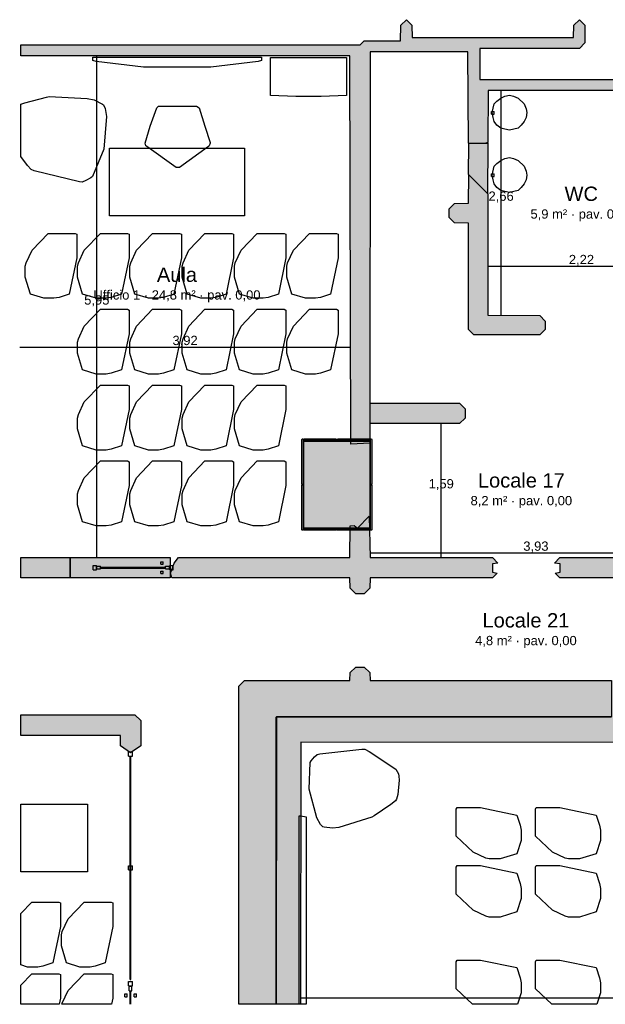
# Model space of a CAD drawing. Header units: millimetres. Extents: x -9985 to 240895, y -184894 to 39395.
# Tile 24 of 164: x 80184 to 87125, y -142295 to -130615. Entities that reach past the tile are written whole.
import ezdxf
from ezdxf.enums import TextEntityAlignment as Align

# ---------------------------------------------------------------- set-up
doc = ezdxf.new("R2010")
doc.units = ezdxf.units.MM
for name, color, linetype in [('A-ARREDI', 9, 'Continuous'), ('A-MISURE', 40, 'Continuous'), ('A-MURI-ESISTENTI', 7, 'Continuous'), ('A-MURI-NUOVI', 40, 'Continuous'), ('A-PARETI-VETRATE', 5, 'Continuous'), ('A-PILASTRI', 8, 'Continuous'), ('A-TESTI', 7, 'Continuous')]:
    doc.layers.add(name, color=color, linetype=linetype)
doc.styles.add('VISIO', font='arial.ttf')

msp = doc.modelspace()

# ---------------------------------------------------------------- hatches: boundary and pattern name
at = {"layer": 'A-MURI-ESISTENTI'}
for points in [[(85502.501, -132080), (85497.501, -130995), (84337.501, -130995), (84332.501, -135637), (84107.501, -135652), (84097.501, -131045), (80197.501, -131045), (80197.501, -130915), (84217.501, -130915), (84267.501, -130865), (84697.501, -130865), (84702.501, -130680), (84767.501, -130615), (84832.501, -130680), (84837.501, -130825), (86747.501, -130825), (86752.501, -130680), (86817.501, -130615), (86882.501, -130680), (86882.501, -130890), (86817.501, -130955), (85637.501, -130955), (85637.501, -131325), (88377.501, -131325), (88382.501, -130890), (88447.501, -130825), (88727.501, -130825), (88744.501, -130689), (88797.501, -130615), (88862.501, -130680), (88867.501, -130795), (89607.501, -130795), (89662.501, -130870), (89657.501, -130915), (88847.501, -130905), (88797.501, -130955), (88517.501, -130955), (88512.501, -131380), (88467.501, -131425), (88456.501, -131392), (88407.501, -131415), (88347.501, -131465), (88317.501, -131445), (88277.501, -131455), (88187.501, -131525), (88147.501, -131505), (87957.501, -131695), (87947.501, -131455), (85737.501, -131455), (85732.501, -132070), (85697.501, -132085), (85502.501, -132080)], [(85567.501, -134355), (85502.501, -134290), (85502.501, -133030), (85337.501, -133025), (85272.501, -132960), (85272.501, -132860), (85337.501, -132795), (85502.501, -132790), (85507.501, -132455), (85732.501, -132680), (85732.501, -134120), (86347.501, -134125), (86412.501, -134190), (86412.501, -134290), (86347.501, -134355), (85567.501, -134355)], [(84337.501, -135405), (84337.501, -135165), (85397.501, -135165), (85462.501, -135230), (85462.501, -135340), (85397.501, -135405), (84337.501, -135405)], [(84167.501, -137425), (84102.501, -137360), (84097.501, -137235), (81987.501, -137235), (81972.501, -137180), (82012.501, -137060), (82067.501, -136995), (84097.501, -136995), (84102.501, -136620), (84147.501, -136615), (84187.501, -136645), (84327.501, -136505), (84337.501, -136995), (85787.501, -136995), (85852.501, -137060), (85789.501, -137069), (85789.501, -137170), (85842.501, -137180), (85787.501, -137235), (84337.501, -137235), (84332.501, -137360), (84267.501, -137425), (84167.501, -137425)], [(86587.501, -137235), (86532.501, -137180), (86589.501, -137170), (86589.501, -137069), (86522.501, -137060), (86587.501, -136995), (87917.501, -136995), (87862.501, -137030), (87857.501, -137235), (86587.501, -137235)], [(83227.495, -138889.995), (87197.501, -138886), (87957.501, -138885), (87967.501, -138745), (88257.501, -138745), (88267.501, -138805), (91917.501, -138805), (91922.501, -138660), (91987.501, -138595), (92067.501, -138595), (92137.501, -138505), (92367.501, -138505), (92372.501, -138350), (92437.501, -138285), (92787.501, -138285), (92852.501, -138350), (92857.501, -138805), (95717.501, -138805), (95722.501, -138580), (95787.501, -138515), (96397.501, -138515), (96437.501, -138475), (96897.501, -138475), (96897.501, -139194.896), (83517.501, -139185), (83513.913, -142295), (83223.567, -142295), (83227.495, -138889.995)], [(83227.501, -138885), (83227.495, -138889.995), (83222.501, -138890), (83222.501, -142295), (82782.501, -142295), (82782.501, -138520), (82847.501, -138455), (84097.501, -138455), (84102.501, -138360), (84167.501, -138295), (84267.501, -138295), (84332.501, -138360), (84337.501, -138455), (87197.501, -138455), (87197.501, -138885), (83227.501, -138885)], [(83223.567, -142295), (83222.501, -142295), (83222.501, -138890), (83227.495, -138889.995), (83223.567, -142295)], [(87197.501, -138885), (87197.501, -138886), (83227.495, -138889.995), (83227.501, -138885), (87197.501, -138885)]]:
    msp.add_hatch(color=7, dxfattribs=at).paths.add_polyline_path(points)
at = {"layer": 'A-MURI-NUOVI'}
for points in [[(85502.501, -132450), (85507.501, -132085), (85732.501, -132080), (85727.501, -132675), (85502.501, -132450)], [(80197.501, -137235), (80197.501, -136995), (80781.501, -136995), (80781.501, -137235), (80197.501, -137235)], [(80781.501, -136995), (81968.501, -136995), (81968.501, -137235), (80781.501, -137235), (80781.501, -136995)], [(81617.501, -138930), (81617.501, -139230), (81497.501, -139310), (81377.501, -139230), (81377.501, -139105), (80197.501, -139105), (80197.501, -138860), (81547.501, -138860), (81617.501, -138930)]]:
    msp.add_hatch(color=40, dxfattribs=at).paths.add_polyline_path(points)
at = {"layer": 'A-PILASTRI'}
for points in [[(83544.501, -136127), (83530.501, -136127), (83526.501, -136123), (83526.501, -135593), (83530.501, -135589), (83544.501, -135589), (83544.501, -136127)], [(83552.501, -135607), (83552.501, -135593), (83556.501, -135589), (83935.501, -135589), (83939.501, -135593), (83939.501, -135607), (83552.501, -135607)], [(83945.501, -135607), (83945.501, -135593), (83949.501, -135589), (84328.501, -135589), (84332.501, -135593), (84332.501, -135607), (83945.501, -135607)], [(84340.501, -135589), (84354.501, -135589), (84358.501, -135593), (84358.501, -136123), (84354.501, -136127), (84340.501, -136127), (84340.501, -135589)], [(84332.501, -136645), (83552.501, -136645), (83552.501, -135615), (84332.501, -135615), (84332.501, -136645)], [(83544.501, -136671), (83530.501, -136671), (83526.501, -136667), (83526.501, -136137), (83530.501, -136133), (83544.501, -136133), (83544.501, -136671)], [(84340.501, -136133), (84354.501, -136133), (84358.501, -136137), (84358.501, -136667), (84354.501, -136671), (84340.501, -136671), (84340.501, -136133)], [(83939.501, -136653), (83939.501, -136667), (83935.501, -136671), (83556.501, -136671), (83552.501, -136667), (83552.501, -136653), (83939.501, -136653)], [(84332.501, -136653), (84332.501, -136667), (84328.501, -136671), (83949.501, -136671), (83945.501, -136667), (83945.501, -136653), (84332.501, -136653)]]:
    msp.add_hatch(color=8, dxfattribs=at).paths.add_polyline_path(points)

# ---------------------------------------------------------------- linework, layer by layer
at = {"layer": 'A-ARREDI'}
for p, q in [((85777.501, -131705), (85807.501, -131705)), ((85777.501, -131735), (85777.501, -131705)), ((85777.501, -131735), (85807.501, -131735)), ((85807.501, -131735), (85807.501, -131705)), ((85777.501, -132445), (85807.501, -132445)), ((85777.501, -132475), (85777.501, -132445)), ((85807.501, -132475), (85807.501, -132445)), ((85777.501, -132475), (85807.501, -132475))]:
    msp.add_line(p, q, dxfattribs=at)
for points in [[(83049.501, -131100), (83009.501, -131110), (82449.501, -131180), (81649.501, -131180), (81089.501, -131110), (81049.501, -131100), (81049.501, -131060), (83049.501, -131060), (83049.501, -131100)], [(83049.501, -131100), (83009.501, -131110), (82449.501, -131180), (81649.501, -131180), (81089.501, -131110), (81049.501, -131100), (81049.501, -131060), (83049.501, -131060), (83049.501, -131100)], [(83456.001, -131524.2), (83156.001, -131514.2), (83156.001, -131064.2), (84056.001, -131064.2), (84056.001, -131514.2), (83756.001, -131524.2), (83456.001, -131524.2)], [(83456.001, -131524.2), (83156.001, -131514.2), (83156.001, -131064.2), (84056.001, -131064.2), (84056.001, -131514.2), (83756.001, -131524.2), (83456.001, -131524.2)], [(85932.301, -131913.2), (85886.301, -131901.7), (85840.301, -131867.2), (85805.801, -131821.2), (85794.301, -131775.2), (85782.801, -131717.7), (85805.801, -131614.2), (85840.301, -131579.7), (85886.301, -131545.2), (85932.301, -131522.2), (85989.801, -131510.7), (86035.801, -131522.2), (86093.301, -131545.2), (86162.301, -131614.2), (86185.301, -131671.7), (86196.801, -131717.7), (86185.301, -131775.2), (86162.301, -131821.2), (86127.801, -131867.2), (86093.301, -131901.7), (85989.801, -131924.7), (85932.301, -131913.2)], [(80984.334, -131548.504), (81065.894, -131567.632), (81164.018, -131617.348), (81176.761, -131626.271), (81195.235, -131667.693), (81212.426, -131765.189), (81179.874, -132150.698), (81047.289, -132475.658), (81027.533, -132490.311), (80966.356, -132523.438), (80924.935, -132541.911), (80890.526, -132536.809), (80354.01, -132408.017), (80317.692, -132392.081), (80275.642, -132343.647), (80197.501, -132238.295), (80197.501, -131616.258), (80245.159, -131600.653), (80501.328, -131533.144), (80533.827, -131527.414), (80984.334, -131548.504)], [(80984.334, -131548.504), (81065.894, -131567.632), (81164.018, -131617.348), (81176.761, -131626.271), (81195.235, -131667.693), (81212.426, -131765.189), (81179.874, -132150.698), (81047.289, -132475.658), (81027.533, -132490.311), (80966.356, -132523.438), (80924.935, -132541.911), (80890.526, -132536.809), (80354.01, -132408.017), (80317.692, -132392.081), (80275.642, -132343.647), (80197.501, -132238.295), (80197.501, -131616.258), (80245.159, -131600.653), (80501.328, -131533.144), (80533.827, -131527.414), (80984.334, -131548.504)], [(82309.501, -131660), (82379.501, -131880), (82439.501, -132070), (82439.501, -132080), (82429.501, -132110), (82419.501, -132120), (82079.501, -132370), (82039.501, -132370), (81689.501, -132120), (81679.501, -132110), (81669.501, -132080), (81729.501, -131880), (81809.501, -131660), (81829.501, -131640), (82279.501, -131640), (82309.501, -131660)], [(82309.501, -131660), (82379.501, -131880), (82439.501, -132070), (82439.501, -132080), (82429.501, -132110), (82419.501, -132120), (82079.501, -132370), (82039.501, -132370), (81689.501, -132120), (81679.501, -132110), (81669.501, -132080), (81729.501, -131880), (81809.501, -131660), (81829.501, -131640), (82279.501, -131640), (82309.501, -131660)], [(82849.501, -132940), (81249.501, -132940), (81249.501, -132140), (82849.501, -132140), (82849.501, -132940)], [(82849.501, -132940), (81249.501, -132940), (81249.501, -132140), (82849.501, -132140), (82849.501, -132940)], [(85932.301, -132653.2), (85886.301, -132641.7), (85840.301, -132607.2), (85805.801, -132561.2), (85794.301, -132515.2), (85782.801, -132457.7), (85805.801, -132354.2), (85840.301, -132319.7), (85886.301, -132285.2), (85932.301, -132262.2), (85989.801, -132250.7), (86035.801, -132262.2), (86093.301, -132285.2), (86162.301, -132354.2), (86185.301, -132411.7), (86196.801, -132457.7), (86185.301, -132515.2), (86162.301, -132561.2), (86127.801, -132607.2), (86093.301, -132641.7), (85989.801, -132664.7), (85932.301, -132653.2)], [(80309.501, -133870), (80249.501, -133670), (80249.501, -133540), (80259.501, -133500), (80329.501, -133350), (80519.501, -133150), (80839.501, -133150), (80859.501, -133160), (80859.501, -133440), (80769.501, -133870), (80649.501, -133910), (80589.501, -133920), (80469.501, -133920), (80309.501, -133870)], [(80309.501, -133870), (80249.501, -133670), (80249.501, -133540), (80259.501, -133500), (80329.501, -133350), (80519.501, -133150), (80839.501, -133150), (80859.501, -133160), (80859.501, -133440), (80769.501, -133870), (80649.501, -133910), (80589.501, -133920), (80469.501, -133920), (80309.501, -133870)], [(80929.501, -133870), (80869.501, -133670), (80869.501, -133540), (80879.501, -133500), (80949.501, -133350), (81139.501, -133150), (81459.501, -133150), (81479.501, -133160), (81479.501, -133440), (81389.501, -133870), (81269.501, -133910), (81209.501, -133920), (81089.501, -133920), (80929.501, -133870)], [(80929.501, -133870), (80869.501, -133670), (80869.501, -133540), (80879.501, -133500), (80949.501, -133350), (81139.501, -133150), (81459.501, -133150), (81479.501, -133160), (81479.501, -133440), (81389.501, -133870), (81269.501, -133910), (81209.501, -133920), (81089.501, -133920), (80929.501, -133870)], [(81549.501, -133870), (81489.501, -133670), (81489.501, -133540), (81499.501, -133500), (81569.501, -133350), (81759.501, -133150), (82079.501, -133150), (82099.501, -133160), (82099.501, -133440), (82009.501, -133870), (81889.501, -133910), (81829.501, -133920), (81709.501, -133920), (81549.501, -133870)], [(81549.501, -133870), (81489.501, -133670), (81489.501, -133540), (81499.501, -133500), (81569.501, -133350), (81759.501, -133150), (82079.501, -133150), (82099.501, -133160), (82099.501, -133440), (82009.501, -133870), (81889.501, -133910), (81829.501, -133920), (81709.501, -133920), (81549.501, -133870)], [(82169.501, -133870), (82109.501, -133670), (82109.501, -133540), (82119.501, -133500), (82189.501, -133350), (82379.501, -133150), (82699.501, -133150), (82719.501, -133160), (82719.501, -133440), (82629.501, -133870), (82509.501, -133910), (82449.501, -133920), (82329.501, -133920), (82169.501, -133870)], [(82169.501, -133870), (82109.501, -133670), (82109.501, -133540), (82119.501, -133500), (82189.501, -133350), (82379.501, -133150), (82699.501, -133150), (82719.501, -133160), (82719.501, -133440), (82629.501, -133870), (82509.501, -133910), (82449.501, -133920), (82329.501, -133920), (82169.501, -133870)], [(82789.501, -133870), (82729.501, -133670), (82729.501, -133540), (82739.501, -133500), (82809.501, -133350), (82999.501, -133150), (83319.501, -133150), (83339.501, -133160), (83339.501, -133440), (83249.501, -133870), (83129.501, -133910), (83069.501, -133920), (82949.501, -133920), (82789.501, -133870)], [(82789.501, -133870), (82729.501, -133670), (82729.501, -133540), (82739.501, -133500), (82809.501, -133350), (82999.501, -133150), (83319.501, -133150), (83339.501, -133160), (83339.501, -133440), (83249.501, -133870), (83129.501, -133910), (83069.501, -133920), (82949.501, -133920), (82789.501, -133870)], [(83409.501, -133870), (83349.501, -133670), (83349.501, -133540), (83359.501, -133500), (83429.501, -133350), (83619.501, -133150), (83939.501, -133150), (83959.501, -133160), (83959.501, -133440), (83869.501, -133870), (83749.501, -133910), (83689.501, -133920), (83569.501, -133920), (83409.501, -133870)], [(83409.501, -133870), (83349.501, -133670), (83349.501, -133540), (83359.501, -133500), (83429.501, -133350), (83619.501, -133150), (83939.501, -133150), (83959.501, -133160), (83959.501, -133440), (83869.501, -133870), (83749.501, -133910), (83689.501, -133920), (83569.501, -133920), (83409.501, -133870)], [(80929.501, -134770), (80869.501, -134570), (80869.501, -134440), (80879.501, -134400), (80949.501, -134250), (81139.501, -134050), (81459.501, -134050), (81479.501, -134060), (81479.501, -134340), (81389.501, -134770), (81269.501, -134810), (81209.501, -134820), (81089.501, -134820), (80929.501, -134770)], [(80929.501, -134770), (80869.501, -134570), (80869.501, -134440), (80879.501, -134400), (80949.501, -134250), (81139.501, -134050), (81459.501, -134050), (81479.501, -134060), (81479.501, -134340), (81389.501, -134770), (81269.501, -134810), (81209.501, -134820), (81089.501, -134820), (80929.501, -134770)], [(81549.501, -134770), (81489.501, -134570), (81489.501, -134440), (81499.501, -134400), (81569.501, -134250), (81759.501, -134050), (82079.501, -134050), (82099.501, -134060), (82099.501, -134340), (82009.501, -134770), (81889.501, -134810), (81829.501, -134820), (81709.501, -134820), (81549.501, -134770)], [(81549.501, -134770), (81489.501, -134570), (81489.501, -134440), (81499.501, -134400), (81569.501, -134250), (81759.501, -134050), (82079.501, -134050), (82099.501, -134060), (82099.501, -134340), (82009.501, -134770), (81889.501, -134810), (81829.501, -134820), (81709.501, -134820), (81549.501, -134770)], [(82169.501, -134770), (82109.501, -134570), (82109.501, -134440), (82119.501, -134400), (82189.501, -134250), (82379.501, -134050), (82699.501, -134050), (82719.501, -134060), (82719.501, -134340), (82629.501, -134770), (82509.501, -134810), (82449.501, -134820), (82329.501, -134820), (82169.501, -134770)], [(82169.501, -134770), (82109.501, -134570), (82109.501, -134440), (82119.501, -134400), (82189.501, -134250), (82379.501, -134050), (82699.501, -134050), (82719.501, -134060), (82719.501, -134340), (82629.501, -134770), (82509.501, -134810), (82449.501, -134820), (82329.501, -134820), (82169.501, -134770)], [(82789.501, -134770), (82729.501, -134570), (82729.501, -134440), (82739.501, -134400), (82809.501, -134250), (82999.501, -134050), (83319.501, -134050), (83339.501, -134060), (83339.501, -134340), (83249.501, -134770), (83129.501, -134810), (83069.501, -134820), (82949.501, -134820), (82789.501, -134770)], [(82789.501, -134770), (82729.501, -134570), (82729.501, -134440), (82739.501, -134400), (82809.501, -134250), (82999.501, -134050), (83319.501, -134050), (83339.501, -134060), (83339.501, -134340), (83249.501, -134770), (83129.501, -134810), (83069.501, -134820), (82949.501, -134820), (82789.501, -134770)], [(83409.501, -134770), (83349.501, -134570), (83349.501, -134440), (83359.501, -134400), (83429.501, -134250), (83619.501, -134050), (83939.501, -134050), (83959.501, -134060), (83959.501, -134340), (83869.501, -134770), (83749.501, -134810), (83689.501, -134820), (83569.501, -134820), (83409.501, -134770)], [(83409.501, -134770), (83349.501, -134570), (83349.501, -134440), (83359.501, -134400), (83429.501, -134250), (83619.501, -134050), (83939.501, -134050), (83959.501, -134060), (83959.501, -134340), (83869.501, -134770), (83749.501, -134810), (83689.501, -134820), (83569.501, -134820), (83409.501, -134770)], [(80929.501, -135670), (80869.501, -135470), (80869.501, -135340), (80879.501, -135300), (80949.501, -135150), (81139.501, -134950), (81459.501, -134950), (81479.501, -134960), (81479.501, -135240), (81389.501, -135670), (81269.501, -135710), (81209.501, -135720), (81089.501, -135720), (80929.501, -135670)], [(80929.501, -135670), (80869.501, -135470), (80869.501, -135340), (80879.501, -135300), (80949.501, -135150), (81139.501, -134950), (81459.501, -134950), (81479.501, -134960), (81479.501, -135240), (81389.501, -135670), (81269.501, -135710), (81209.501, -135720), (81089.501, -135720), (80929.501, -135670)], [(81549.501, -135670), (81489.501, -135470), (81489.501, -135340), (81499.501, -135300), (81569.501, -135150), (81759.501, -134950), (82079.501, -134950), (82099.501, -134960), (82099.501, -135240), (82009.501, -135670), (81889.501, -135710), (81829.501, -135720), (81709.501, -135720), (81549.501, -135670)], [(81549.501, -135670), (81489.501, -135470), (81489.501, -135340), (81499.501, -135300), (81569.501, -135150), (81759.501, -134950), (82079.501, -134950), (82099.501, -134960), (82099.501, -135240), (82009.501, -135670), (81889.501, -135710), (81829.501, -135720), (81709.501, -135720), (81549.501, -135670)], [(82169.501, -135670), (82109.501, -135470), (82109.501, -135340), (82119.501, -135300), (82189.501, -135150), (82379.501, -134950), (82699.501, -134950), (82719.501, -134960), (82719.501, -135240), (82629.501, -135670), (82509.501, -135710), (82449.501, -135720), (82329.501, -135720), (82169.501, -135670)], [(82169.501, -135670), (82109.501, -135470), (82109.501, -135340), (82119.501, -135300), (82189.501, -135150), (82379.501, -134950), (82699.501, -134950), (82719.501, -134960), (82719.501, -135240), (82629.501, -135670), (82509.501, -135710), (82449.501, -135720), (82329.501, -135720), (82169.501, -135670)], [(82789.501, -135670), (82729.501, -135470), (82729.501, -135340), (82739.501, -135300), (82809.501, -135150), (82999.501, -134950), (83319.501, -134950), (83339.501, -134960), (83339.501, -135240), (83249.501, -135670), (83129.501, -135710), (83069.501, -135720), (82949.501, -135720), (82789.501, -135670)], [(82789.501, -135670), (82729.501, -135470), (82729.501, -135340), (82739.501, -135300), (82809.501, -135150), (82999.501, -134950), (83319.501, -134950), (83339.501, -134960), (83339.501, -135240), (83249.501, -135670), (83129.501, -135710), (83069.501, -135720), (82949.501, -135720), (82789.501, -135670)], [(80929.501, -136570), (80869.501, -136370), (80869.501, -136240), (80879.501, -136200), (80949.501, -136050), (81139.501, -135850), (81459.501, -135850), (81479.501, -135860), (81479.501, -136140), (81389.501, -136570), (81269.501, -136610), (81209.501, -136620), (81089.501, -136620), (80929.501, -136570)], [(80929.501, -136570), (80869.501, -136370), (80869.501, -136240), (80879.501, -136200), (80949.501, -136050), (81139.501, -135850), (81459.501, -135850), (81479.501, -135860), (81479.501, -136140), (81389.501, -136570), (81269.501, -136610), (81209.501, -136620), (81089.501, -136620), (80929.501, -136570)], [(81549.501, -136570), (81489.501, -136370), (81489.501, -136240), (81499.501, -136200), (81569.501, -136050), (81759.501, -135850), (82079.501, -135850), (82099.501, -135860), (82099.501, -136140), (82009.501, -136570), (81889.501, -136610), (81829.501, -136620), (81709.501, -136620), (81549.501, -136570)], [(81549.501, -136570), (81489.501, -136370), (81489.501, -136240), (81499.501, -136200), (81569.501, -136050), (81759.501, -135850), (82079.501, -135850), (82099.501, -135860), (82099.501, -136140), (82009.501, -136570), (81889.501, -136610), (81829.501, -136620), (81709.501, -136620), (81549.501, -136570)], [(82169.501, -136570), (82109.501, -136370), (82109.501, -136240), (82119.501, -136200), (82189.501, -136050), (82379.501, -135850), (82699.501, -135850), (82719.501, -135860), (82719.501, -136140), (82629.501, -136570), (82509.501, -136610), (82449.501, -136620), (82329.501, -136620), (82169.501, -136570)], [(82169.501, -136570), (82109.501, -136370), (82109.501, -136240), (82119.501, -136200), (82189.501, -136050), (82379.501, -135850), (82699.501, -135850), (82719.501, -135860), (82719.501, -136140), (82629.501, -136570), (82509.501, -136610), (82449.501, -136620), (82329.501, -136620), (82169.501, -136570)], [(82789.501, -136570), (82729.501, -136370), (82729.501, -136240), (82739.501, -136200), (82809.501, -136050), (82999.501, -135850), (83319.501, -135850), (83339.501, -135860), (83339.501, -136140), (83249.501, -136570), (83129.501, -136610), (83069.501, -136620), (82949.501, -136620), (82789.501, -136570)], [(82789.501, -136570), (82729.501, -136370), (82729.501, -136240), (82739.501, -136200), (82809.501, -136050), (82999.501, -135850), (83319.501, -135850), (83339.501, -135860), (83339.501, -136140), (83249.501, -136570), (83129.501, -136610), (83069.501, -136620), (82949.501, -136620), (82789.501, -136570)], [(83967.071, -140197.487), (83891.449, -140206.506), (83792.167, -140194.545), (83778.507, -140190.885), (83749.847, -140161.244), (83704.847, -140083.301), (83612.789, -139743.853), (83625.013, -139425.026), (83637.334, -139406.366), (83679.295, -139359.045), (83708.937, -139330.385), (83739.917, -139324.045), (84238.289, -139267.25), (84274.27, -139269.571), (84325.25, -139297.872), (84642.475, -139507.321), (84672.475, -139559.282), (84678.815, -139590.263), (84681.494, -139634.904), (84664.891, -139806.147), (84650.25, -139860.788), (84637.93, -139879.449), (84582.308, -139923.109), (84384.462, -140060.429), (84358.481, -140075.429), (83967.071, -140197.487)], [(83967.071, -140197.487), (83891.449, -140206.506), (83792.167, -140194.545), (83778.507, -140190.885), (83749.847, -140161.244), (83704.847, -140083.301), (83612.789, -139743.853), (83625.013, -139425.026), (83637.334, -139406.366), (83679.295, -139359.045), (83708.937, -139330.385), (83739.917, -139324.045), (84238.289, -139267.25), (84274.27, -139269.571), (84325.25, -139297.872), (84642.475, -139507.321), (84672.475, -139559.282), (84678.815, -139590.263), (84681.494, -139634.904), (84664.891, -139806.147), (84650.25, -139860.788), (84637.93, -139879.449), (84582.308, -139923.109), (84384.462, -140060.429), (84358.481, -140075.429), (83967.071, -140197.487)], [(80987.001, -140722.5), (80197.501, -140722.5), (80197.501, -139922.5), (80987.001, -139922.5), (80987.001, -140722.5)], [(80987.001, -140722.5), (80197.501, -140722.5), (80197.501, -139922.5), (80987.001, -139922.5), (80987.001, -140722.5)], [(86077.501, -140510), (85877.501, -140570), (85747.501, -140570), (85707.501, -140560), (85557.501, -140490), (85357.501, -140300), (85357.501, -139980), (85367.501, -139960), (85647.501, -139960), (86077.501, -140050), (86117.501, -140170), (86127.501, -140230), (86127.501, -140350), (86077.501, -140510)], [(86077.501, -140510), (85877.501, -140570), (85747.501, -140570), (85707.501, -140560), (85557.501, -140490), (85357.501, -140300), (85357.501, -139980), (85367.501, -139960), (85647.501, -139960), (86077.501, -140050), (86117.501, -140170), (86127.501, -140230), (86127.501, -140350), (86077.501, -140510)], [(87017.501, -140510), (86817.501, -140570), (86687.501, -140570), (86647.501, -140560), (86497.501, -140490), (86297.501, -140300), (86297.501, -139980), (86307.501, -139960), (86587.501, -139960), (87017.501, -140050), (87057.501, -140170), (87067.501, -140230), (87067.501, -140350), (87017.501, -140510)], [(87017.501, -140510), (86817.501, -140570), (86687.501, -140570), (86647.501, -140560), (86497.501, -140490), (86297.501, -140300), (86297.501, -139980), (86307.501, -139960), (86587.501, -139960), (87017.501, -140050), (87057.501, -140170), (87067.501, -140230), (87067.501, -140350), (87017.501, -140510)], [(83497.501, -140060), (83517.501, -140060), (83577.501, -140070), (83577.501, -142295), (83497.501, -142295), (83497.501, -140060)], [(83497.501, -140060), (83517.501, -140060), (83577.501, -140070), (83577.501, -142295), (83497.501, -142295), (83497.501, -140060)], [(86077.501, -141200), (85877.501, -141260), (85747.501, -141260), (85707.501, -141250), (85557.501, -141180), (85357.501, -140990), (85357.501, -140670), (85367.501, -140650), (85647.501, -140650), (86077.501, -140740), (86117.501, -140860), (86127.501, -140920), (86127.501, -141040), (86077.501, -141200)], [(86077.501, -141200), (85877.501, -141260), (85747.501, -141260), (85707.501, -141250), (85557.501, -141180), (85357.501, -140990), (85357.501, -140670), (85367.501, -140650), (85647.501, -140650), (86077.501, -140740), (86117.501, -140860), (86127.501, -140920), (86127.501, -141040), (86077.501, -141200)], [(87017.501, -141200), (86817.501, -141260), (86687.501, -141260), (86647.501, -141250), (86497.501, -141180), (86297.501, -140990), (86297.501, -140670), (86307.501, -140650), (86587.501, -140650), (87017.501, -140740), (87057.501, -140860), (87067.501, -140920), (87067.501, -141040), (87017.501, -141200)], [(87017.501, -141200), (86817.501, -141260), (86687.501, -141260), (86647.501, -141250), (86497.501, -141180), (86297.501, -140990), (86297.501, -140670), (86307.501, -140650), (86587.501, -140650), (87017.501, -140740), (87057.501, -140860), (87067.501, -140920), (87067.501, -141040), (87017.501, -141200)], [(80197.501, -141827.656), (80197.501, -141218.816), (80327.001, -141082.5), (80647.001, -141082.5), (80667.001, -141092.5), (80667.001, -141372.5), (80577.001, -141802.5), (80457.001, -141842.5), (80397.001, -141852.5), (80277.001, -141852.5), (80197.501, -141827.656)], [(80197.501, -141827.656), (80197.501, -141218.816), (80327.001, -141082.5), (80647.001, -141082.5), (80667.001, -141092.5), (80667.001, -141372.5), (80577.001, -141802.5), (80457.001, -141842.5), (80397.001, -141852.5), (80277.001, -141852.5), (80197.501, -141827.656)], [(80737.001, -141802.5), (80677.001, -141602.5), (80677.001, -141472.5), (80687.001, -141432.5), (80757.001, -141282.5), (80947.001, -141082.5), (81267.001, -141082.5), (81287.001, -141092.5), (81287.001, -141372.5), (81197.001, -141802.5), (81077.001, -141842.5), (81017.001, -141852.5), (80897.001, -141852.5), (80737.001, -141802.5)], [(80737.001, -141802.5), (80677.001, -141602.5), (80677.001, -141472.5), (80687.001, -141432.5), (80757.001, -141282.5), (80947.001, -141082.5), (81267.001, -141082.5), (81287.001, -141092.5), (81287.001, -141372.5), (81197.001, -141802.5), (81077.001, -141842.5), (81017.001, -141852.5), (80897.001, -141852.5), (80737.001, -141802.5)], [(86085.313, -142295), (85552.237, -142295), (85357.501, -142110), (85357.501, -141790), (85367.501, -141770), (85647.501, -141770), (86077.501, -141860), (86117.501, -141980), (86127.501, -142040), (86127.501, -142160), (86085.313, -142295)], [(86085.313, -142295), (85552.237, -142295), (85357.501, -142110), (85357.501, -141790), (85367.501, -141770), (85647.501, -141770), (86077.501, -141860), (86117.501, -141980), (86127.501, -142040), (86127.501, -142160), (86085.313, -142295)], [(87025.313, -142295), (86492.237, -142295), (86297.501, -142110), (86297.501, -141790), (86307.501, -141770), (86587.501, -141770), (87017.501, -141860), (87057.501, -141980), (87067.501, -142040), (87067.501, -142160), (87025.313, -142295)], [(87025.313, -142295), (86492.237, -142295), (86297.501, -142110), (86297.501, -141790), (86307.501, -141770), (86587.501, -141770), (87017.501, -141860), (87057.501, -141980), (87067.501, -142040), (87067.501, -142160), (87025.313, -142295)], [(80327.001, -141932.5), (80647.001, -141932.5), (80667.001, -141942.5), (80667.001, -142222.5), (80651.826, -142295), (80197.501, -142295), (80197.501, -142068.816), (80327.001, -141932.5)], [(80327.001, -141932.5), (80647.001, -141932.5), (80667.001, -141942.5), (80667.001, -142222.5), (80651.826, -142295), (80197.501, -142295), (80197.501, -142068.816), (80327.001, -141932.5)], [(80687.001, -142282.5), (80757.001, -142132.5), (80947.001, -141932.5), (81267.001, -141932.5), (81287.001, -141942.5), (81287.001, -142222.5), (81271.826, -142295), (80683.876, -142295), (80687.001, -142282.5)], [(80687.001, -142282.5), (80757.001, -142132.5), (80947.001, -141932.5), (81267.001, -141932.5), (81287.001, -141942.5), (81287.001, -142222.5), (81271.826, -142295), (80683.876, -142295), (80687.001, -142282.5)]]:
    msp.add_lwpolyline(points, close=True, dxfattribs=at)
at = {"layer": 'A-MISURE'}
for p, q in [((81097.501, -136994), (81097.501, -131046)), ((85890.001, -134120.28), (85890.001, -131456)), ((85733.501, -133540), (87951.501, -133540)), ((80183.501, -134500), (84104, -134500)), ((85180.001, -136994), (85180.001, -135406)), ((84337.378, -136940), (88267.501, -136940)), ((83515, -142220), (100551.501, -142220))]:
    msp.add_line(p, q, dxfattribs=at)
at = {"layer": 'A-MURI-ESISTENTI'}
for points in [[(87947.501, -131455), (85737.501, -131455), (85732.501, -132070), (85697.501, -132085), (85502.501, -132080), (85502.501, -132080), (85497.501, -130995), (84337.501, -130995), (84332.501, -135637), (84107.501, -135652), (84097.501, -131045), (80197.501, -131045), (80197.501, -130915), (84217.501, -130915), (84267.501, -130865), (84697.501, -130865), (84702.501, -130680), (84767.501, -130615), (84832.501, -130680), (84837.501, -130825), (86747.501, -130825), (86752.501, -130680), (86817.501, -130615), (86882.501, -130680), (86882.501, -130890), (86817.501, -130955), (85637.501, -130955), (85637.501, -131325), (88377.501, -131325)], [(96897.501, -139194.896), (83517.501, -139185), (83513.913, -142295), (83223.567, -142295), (83227.495, -138889.995), (83227.495, -138889.995), (87197.501, -138886)]]:
    msp.add_lwpolyline(points, dxfattribs=at)
for points in [[(85567.501, -134355), (85502.501, -134290), (85502.501, -133030), (85337.501, -133025), (85272.501, -132960), (85272.501, -132860), (85337.501, -132795), (85502.501, -132790), (85507.501, -132455), (85732.501, -132680), (85732.501, -134120), (86347.501, -134125), (86412.501, -134190), (86412.501, -134290), (86347.501, -134355), (85567.501, -134355)], [(84337.501, -135405), (84337.501, -135165), (85397.501, -135165), (85462.501, -135230), (85462.501, -135340), (85397.501, -135405), (84337.501, -135405)], [(84167.501, -137425), (84102.501, -137360), (84097.501, -137235), (81987.501, -137235), (81972.501, -137180), (82012.501, -137060), (82067.501, -136995), (84097.501, -136995), (84102.501, -136620), (84147.501, -136615), (84187.501, -136645), (84327.501, -136505), (84337.501, -136995), (85787.501, -136995), (85852.501, -137060), (85789.501, -137069), (85789.501, -137170), (85842.501, -137180), (85787.501, -137235), (84337.501, -137235), (84332.501, -137360), (84267.501, -137425), (84167.501, -137425)], [(86587.501, -137235), (86532.501, -137180), (86589.501, -137170), (86589.501, -137069), (86522.501, -137060), (86587.501, -136995), (87917.501, -136995), (87862.501, -137030), (87857.501, -137235), (86587.501, -137235)], [(83227.501, -138885), (83227.495, -138889.995), (83222.501, -138890), (83222.501, -142295), (82782.501, -142295), (82782.501, -138520), (82847.501, -138455), (84097.501, -138455), (84102.501, -138360), (84167.501, -138295), (84267.501, -138295), (84332.501, -138360), (84337.501, -138455), (87197.501, -138455), (87197.501, -138885), (83227.501, -138885)], [(83223.567, -142295), (83222.501, -142295), (83222.501, -138890), (83227.495, -138889.995), (83223.567, -142295)], [(87197.501, -138885), (87197.501, -138886), (83227.495, -138889.995), (83227.501, -138885), (87197.501, -138885)]]:
    msp.add_lwpolyline(points, close=True, dxfattribs=at)
at = {"layer": 'A-MURI-NUOVI'}
for points in [[(85502.501, -132450), (85507.501, -132085), (85732.501, -132080), (85727.501, -132675), (85502.501, -132450)], [(80197.501, -137235), (80197.501, -136995), (80781.501, -136995), (80781.501, -137235), (80197.501, -137235)], [(80781.501, -136995), (81968.501, -136995), (81968.501, -137235), (80781.501, -137235), (80781.501, -136995)], [(81617.501, -138930), (81617.501, -139230), (81497.501, -139310), (81377.501, -139230), (81377.501, -139105), (80197.501, -139105), (80197.501, -138860), (81547.501, -138860), (81617.501, -138930)]]:
    msp.add_lwpolyline(points, close=True, dxfattribs=at)
at = {"layer": 'A-PARETI-VETRATE'}
for p, q in [((81052.501, -137090), (81092.501, -137090)), ((81052.501, -137140), (81052.501, -137090)), ((81092.501, -137140), (81092.501, -137090)), ((81096.501, -137099), (81141.501, -137099)), ((81096.501, -137131), (81096.501, -137099)), ((81141.501, -137131), (81141.501, -137099)), ((81141.501, -137110), (81913.501, -137110)), ((81141.501, -137120), (81141.501, -137110)), ((81141.501, -137120), (81913.501, -137120)), ((81854.501, -137046), (81882.501, -137046)), ((81854.501, -137074), (81854.501, -137046)), ((81854.501, -137074), (81882.501, -137074)), ((81882.501, -137074), (81882.501, -137046)), ((81913.501, -137099), (81958.501, -137099)), ((81913.501, -137131), (81913.501, -137099)), ((81913.501, -137120), (81913.501, -137110)), ((81958.501, -137131), (81958.501, -137099)), ((81962.501, -137090), (82002.501, -137090)), ((81962.501, -137140), (81962.501, -137090)), ((82002.501, -137140), (82002.501, -137090)), ((81052.501, -137140), (81092.501, -137140)), ((81096.501, -137131), (81141.501, -137131)), ((81854.501, -137156), (81882.501, -137156)), ((81854.501, -137184), (81854.501, -137156)), ((81854.501, -137184), (81882.501, -137184)), ((81882.501, -137184), (81882.501, -137156)), ((81913.501, -137131), (81958.501, -137131)), ((81962.501, -137140), (82002.501, -137140)), ((81472.501, -139301.8), (81522.501, -139301.8)), ((81472.501, -139350.8), (81472.501, -139301.8)), ((81522.501, -139350.8), (81522.501, -139301.8)), ((81472.501, -139350.8), (81522.501, -139350.8)), ((81492.501, -139350.8), (81502.501, -139350.8)), ((81492.501, -142001), (81492.501, -139350.8)), ((81502.501, -142001), (81502.501, -139350.8)), ((81472.501, -140651.4), (81522.501, -140651.4)), ((81472.501, -140700.4), (81472.501, -140651.4)), ((81472.501, -140700.4), (81522.501, -140700.4)), ((81522.501, -140700.4), (81522.501, -140651.4)), ((81472.501, -142025.5), (81522.501, -142025.5)), ((81472.501, -142074.5), (81472.501, -142025.5)), ((81492.501, -142001), (81502.501, -142001)), ((81522.501, -142074.5), (81522.501, -142025.5)), ((81472.501, -142074.5), (81522.501, -142074.5)), ((81481.501, -142079.4), (81513.501, -142079.4)), ((81481.501, -142134.5), (81481.501, -142079.4)), ((81481.501, -142134.5), (81513.501, -142134.5)), ((81492.501, -142134.5), (81502.501, -142134.5)), ((81492.501, -142295), (81492.501, -142134.5)), ((81502.501, -142295), (81502.501, -142134.5)), ((81513.501, -142134.5), (81513.501, -142079.4)), ((81428.501, -142172.5), (81456.501, -142172.5)), ((81428.501, -142206.7), (81428.501, -142172.5)), ((81428.501, -142206.7), (81456.501, -142206.7)), ((81456.501, -142206.7), (81456.501, -142172.5)), ((81538.501, -142172.5), (81566.501, -142172.5)), ((81538.501, -142206.7), (81538.501, -142172.5)), ((81538.501, -142206.7), (81566.501, -142206.7)), ((81566.501, -142206.7), (81566.501, -142172.5))]:
    msp.add_line(p, q, dxfattribs=at)
at = {"layer": 'A-PILASTRI'}
for points in [[(83544.501, -136127), (83530.501, -136127), (83526.501, -136123), (83526.501, -135593), (83530.501, -135589), (83544.501, -135589), (83544.501, -136127)], [(83552.501, -135607), (83552.501, -135593), (83556.501, -135589), (83935.501, -135589), (83939.501, -135593), (83939.501, -135607), (83552.501, -135607)], [(83945.501, -135607), (83945.501, -135593), (83949.501, -135589), (84328.501, -135589), (84332.501, -135593), (84332.501, -135607), (83945.501, -135607)], [(84340.501, -135589), (84354.501, -135589), (84358.501, -135593), (84358.501, -136123), (84354.501, -136127), (84340.501, -136127), (84340.501, -135589)], [(84332.501, -136645), (83552.501, -136645), (83552.501, -135615), (84332.501, -135615), (84332.501, -136645)], [(83544.501, -136671), (83530.501, -136671), (83526.501, -136667), (83526.501, -136137), (83530.501, -136133), (83544.501, -136133), (83544.501, -136671)], [(84340.501, -136133), (84354.501, -136133), (84358.501, -136137), (84358.501, -136667), (84354.501, -136671), (84340.501, -136671), (84340.501, -136133)], [(83939.501, -136653), (83939.501, -136667), (83935.501, -136671), (83556.501, -136671), (83552.501, -136667), (83552.501, -136653), (83939.501, -136653)], [(84332.501, -136653), (84332.501, -136667), (84328.501, -136671), (83949.501, -136671), (83945.501, -136667), (83945.501, -136653), (84332.501, -136653)]]:
    msp.add_lwpolyline(points, close=True, dxfattribs=at)

# ---------------------------------------------------------------- texts
at = {"layer": 'A-MISURE', "style": 'VISIO'}
for s, p in [('2,66', (85890.001, -132708.14)), ('2,22', (86842.501, -133460)), ('5,95', (81097.501, -133940)), ('3,92', (82143.75, -134420)), ('1,59', (85180.001, -136120)), ('3,93', (86302.439, -136860))]:
    msp.add_text(s, height=110, dxfattribs=at).set_placement(p, align=Align.MIDDLE_CENTER)
at = {"layer": 'A-TESTI', "style": 'VISIO'}
for s, height, p in [('WC', 170, (86840.001, -132680)), ('5,9 m² · pav. 0,00', 110, (86840.001, -132920)), ('Aula', 170, (82047.501, -133640)), ('Ufficio 1 · 24,8 m² · pav. 0,00', 110, (82047.501, -133880)), ('Locale 17', 170, (86130.001, -136080)), ('8,2 m² · pav. 0,00', 110, (86130.001, -136320)), ('Locale 21', 170, (86184.171, -137740)), ('4,8 m² · pav. 0,00', 110, (86184.171, -137980))]:
    msp.add_text(s, height=height, dxfattribs=at).set_placement(p, align=Align.MIDDLE_CENTER)

doc.saveas('drawing.dxf')
